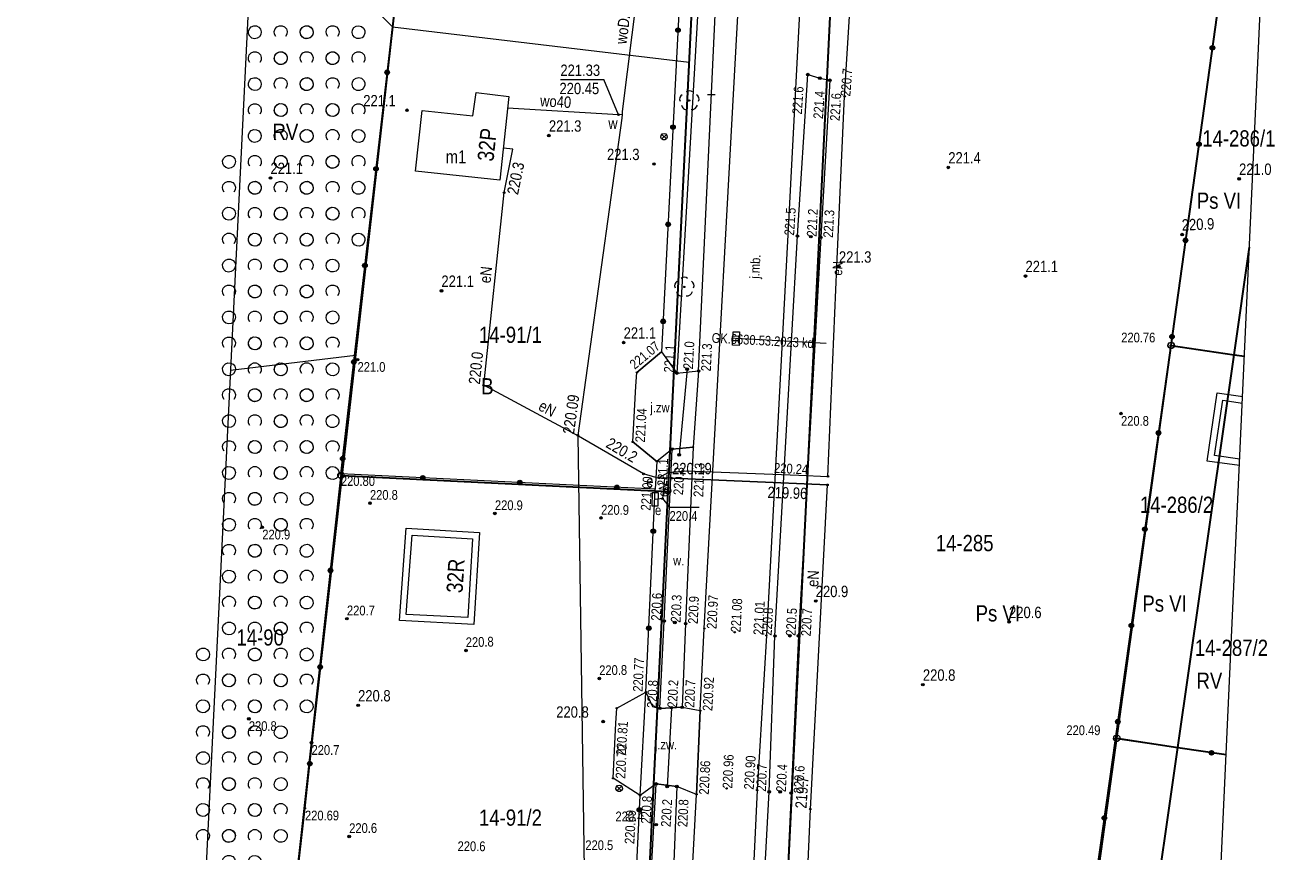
# Model space of a CAD drawing. Header units: metres. Extents: x 0 to 6601798, y -2700 to 5691112.
# Tile 58 of 60: x 6600193 to 6600290, y 5690777 to 5690841. Entities that reach past the tile are written whole.
import ezdxf
from ezdxf.enums import TextEntityAlignment as Align

# ---------------------------------------------------------------- set-up
doc = ezdxf.new("R2010")
doc.units = ezdxf.units.M
doc.header["$MEASUREMENT"] = 0
for name, color, linetype, lineweight in [('AS__Nowe_granice', 150, 'Continuous', 30), ('AS_podzial', 150, 'Continuous', 30), ('Dzialki', 150, 'Continuous', 30), ('EAPADR_T_0', 7, 'Continuous', 5), ('EDZPP_T_0', 7, 'Continuous', 5), ('EGBB_E_T_0', 7, 'Continuous', 5), ('EGBB_L_0', 7, 'Continuous', 5), ('Kontury', 7, 'Continuous', 5), ('Numery_dzialek', 150, 'Continuous', 5), ('Numery_konturow', 7, 'Continuous', 5), ('Numery_uzytkow', 7, 'Continuous', 5), ('OTBB_L_1', 7, 'Continuous', 5), ('OTK_E_T_0', 7, 'Continuous', 5), ('OTK_E_T_4', 7, 'Continuous', 5), ('OTK_L_0', 7, 'Continuous', 5), ('OTK_L_5', 7, 'Continuous', 5), ('OTK_L_8', 7, 'Continuous', 5), ('OTO_L_0', 7, 'Continuous', 5), ('OTO_L_1', 7, 'Continuous', 5), ('OTO_L_2', 7, 'Continuous', 5), ('OTR_T_0', 7, 'Continuous', 5), ('OTR_T_1', 7, 'Continuous', 5), ('OTZ_L_1', 7, 'Continuous', 5), ('OTZ_T_0', 7, 'Continuous', 5), ('P_SUK_T_1', 7, 'Continuous', 5), ('P_SUKP_E_T_0', 7, 'Continuous', 5), ('P_SUKP_L_0', 7, 'Continuous', 5), ('podzial_uzytki', 7, 'Continuous', 5), ('Punkty', 7, 'Continuous', 5), ('SUE_E_T_1', 7, 'Continuous', 5), ('SUE_T_4', 7, 'Continuous', 5), ('SUEP_E_T_0', 7, 'Continuous', 5), ('SUEP_L_0', 7, 'Continuous', 5), ('SUER_T_0', 7, 'Continuous', 5), ('SUL_L_1', 7, 'Continuous', 5), ('UEEOA_T_3', 7, 'Continuous', 5), ('UEEOA_T_9', 7, 'Continuous', 5), ('UEEOC_T_0', 7, 'Continuous', 5), ('UEEOO_T_0', 7, 'Continuous', 5), ('UEEPB_L_0', 7, 'Continuous', 5), ('UEEPON_L_0', 7, 'Continuous', 5), ('UWWOA_T_2', 7, 'Continuous', 5), ('UWWOA_T_7', 7, 'Continuous', 5), ('UWWOC_T_0', 7, 'Continuous', 5), ('UWWOC_T_2', 7, 'Continuous', 5), ('UWWOO_T_0', 7, 'Continuous', 5), ('UWWPM_L_0', 7, 'Continuous', 5), ('UWWPM_L_1', 7, 'Continuous', 5), ('Uzytki', 7, 'Continuous', 5), ('WUKPS_L_2', 7, 'Continuous', 5), ('WWRPP_T_0', 7, 'Continuous', 5)]:
    doc.layers.add(name, color=color, linetype=linetype, lineweight=lineweight)
doc.styles.add('STYL_ARIAL', font='ARIALN.TTF')

# ---------------------------------------------------------------- blocks, each defined once
blk = doc.blocks.new('GRO')
at = {"color": 7, "flags": 128}
blk.add_lwpolyline([(0, 0.45), (0.318, 0.318), (0.45, 0), (0.318, -0.318), (0, -0.45), (-0.318, -0.318), (-0.45, 0), (-0.318, 0.318), (0, 0.45)], dxfattribs=at)
blk = doc.blocks.new('GRT')
at = {"color": 7, "flags": 128}
blk.add_lwpolyline([(0, 2.5), (1.352, 2.103), (2.274, 1.039), (2.475, -0.356), (1.889, -1.637), (0.704, -2.399), (-0.704, -2.399), (-1.889, -1.637), (-2.475, -0.356), (-2.274, 1.039), (-1.352, 2.103), (0, 2.5)], dxfattribs=at)
blk = doc.blocks.new('1_PADR')
at = {"color": 7, "flags": 128}
for points in [[(0, 2.5), (1.352, 2.103), (2.274, 1.039), (2.475, -0.356), (1.889, -1.637), (0.704, -2.399), (-0.704, -2.399), (-1.889, -1.637), (-2.475, -0.356), (-2.274, 1.039), (-1.352, 2.103), (0, 2.5)], [(1.767, -1.767), (-1.767, 1.767)], [(-1.767, -1.767), (1.767, 1.767)]]:
    blk.add_lwpolyline(points, dxfattribs=at)
blk = doc.blocks.new('801')
at = {"color": 0}
for radius in [1, 0.9, 0.8, 0.7, 0.6, 0.5, 0.4, 0.3, 0.2, 0.1]:
    blk.add_circle((0, 0), radius, dxfattribs=at)
blk = doc.blocks.new('403')
at = {"color": 0}
blk.add_circle((0, 0), 0.5, dxfattribs=at)
blk = doc.blocks.new('922')
at = {"color": 0}
blk.add_circle((0, 0), 0.5, dxfattribs=at)
for centre, radius, start, end in [((-3.5, 1), 4, 119.84816, 203.51949), ((0, 3.5), 4, 50.114, 129.886), ((3.5, 1), 4, 336.88451, 60.15184), ((-2, -3), 4, 187.477, 278.47884), ((2, -2.75), 4.25, 262.64593, 349.62892)]:
    blk.add_arc(centre, radius, start, end, dxfattribs=at)
blk = doc.blocks.new('509')
at = {"color": 0}
for p, q in [((-5, -2.5), (-5, 2.5)), ((-5, 2.5), (5.5, 2.5)), ((-1.5, 2.5), (-1.5, -2.5)), ((2, 2.5), (2, -2.5)), ((5.5, 2.5), (5.5, -2.5)), ((5.5, -2.5), (-5, -2.5))]:
    blk.add_line(p, q, dxfattribs=at)
blk = doc.blocks.new('4_SUES')
at = {"color": 7, "flags": 128}
for points in [[(-5, 2.5), (-5, -2.5)], [(5, 2.5), (-5, 2.5)], [(5, -2.5), (5, 2.5)], [(-5, -2.5), (5, -2.5)]]:
    blk.add_lwpolyline(points, dxfattribs=at)
blk = doc.blocks.new('4_SUPS')
at = {"color": 7, "flags": 128}
blk.add_lwpolyline([(0, 0.625), (0.442, 0.442), (0.625, 0), (0.442, -0.442), (0, -0.625), (-0.442, -0.442), (-0.625, 0), (-0.442, 0.442), (0, 0.625)], dxfattribs=at)
blk = doc.blocks.new('625')
at = {"color": 0}
blk.add_circle((0, 0), 0.5, dxfattribs=at)
blk = doc.blocks.new('UGE')
at = {"color": 7, "flags": 128}
blk.add_lwpolyline([(0, 0.625), (0.442, 0.442), (0.625, 0), (0.442, -0.442), (0, -0.625), (-0.442, -0.442), (-0.625, 0), (-0.442, 0.442), (0, 0.625)], dxfattribs=at)
blk = doc.blocks.new('621')
at = {"color": 0}
blk.add_circle((0, 0), 0.5, dxfattribs=at)
blk = doc.blocks.new('UGW')
at = {"color": 7, "flags": 128}
blk.add_lwpolyline([(0, 0.625), (0.442, 0.442), (0.625, 0), (0.442, -0.442), (0, -0.625), (-0.442, -0.442), (-0.625, 0), (-0.442, 0.442), (0, 0.625)], dxfattribs=at)
blk = doc.blocks.new('2_OTZK')
at = {"color": 7, "flags": 128}
for points in [[(-6.464, 6.464), (-8.208, 5.332), (-10.262, 5.007), (-12.27, 5.545), (-13.886, 6.853), (-14.83, 8.706), (-14.938, 10.782), (-14.193, 12.723), (-12.723, 14.193), (-10.782, 14.938), (-8.706, 14.83), (-6.853, 13.886), (-5.545, 12.27), (-5.007, 10.262), (-5.332, 8.208), (-6.464, 6.464)], [(6.25, 6.693), (5.232, 8.495), (5.031, 10.555), (5.682, 12.52), (7.072, 14.054), (8.965, 14.892), (11.035, 14.892), (12.928, 14.054), (14.318, 12.52), (14.969, 10.555), (14.768, 8.495), (13.75, 6.693)], [(-13.756, -13.3), (-14.771, -11.497), (-14.968, -9.439), (-14.316, -7.476), (-12.925, -5.945), (-11.034, -5.108), (-8.966, -5.108), (-7.075, -5.945), (-5.684, -7.476), (-5.032, -9.439), (-5.229, -11.497), (-6.244, -13.3)], [(6.464, -6.464), (8.208, -5.332), (10.262, -5.007), (12.27, -5.545), (13.886, -6.853), (14.83, -8.706), (14.938, -10.782), (14.193, -12.723), (12.723, -14.193), (10.782, -14.938), (8.706, -14.83), (6.853, -13.886), (5.545, -12.27), (5.007, -10.262), (5.332, -8.208), (6.464, -6.464)]]:
    blk.add_lwpolyline(points, dxfattribs=at)

msp = doc.modelspace()

# ---------------------------------------------------------------- linework, layer by layer
at = {"color": 7, "linetype": 'Continuous', "lineweight": 0, "flags": 128}
msp.add_lwpolyline([(6600268.02, 5690461.06), (6600281.59, 5690699.83), (6600288.64, 5690853.61), (6600288.02, 5690861.85), (6600285.45, 5690869.69), (6600281.07, 5690876.69), (6600275.14, 5690882.43), (6600268.01, 5690886.59), (6600254.33, 5690890.37), (6600247.4, 5690891.71), (6600239.16, 5690891.29), (6600231.25, 5690888.91), (6600224.15, 5690884.7), (6600218.26, 5690878.91), (6600213.93, 5690871.89), (6600211.41, 5690864.02), (6600210.84, 5690859.27), (6600203.54, 5690710.59), (6600202.93, 5690706.54), (6600192.79, 5690495.33)], dxfattribs=at)
at = {"layer": 'AS__Nowe_granice', "linetype": 'Continuous', "flags": 128}
for points in [[(6600223.63, 5690862.76), (6600217.22, 5690806.04)], [(6600242.41, 5690804.81), (6600245, 5690857.59)], [(6600255.54, 5690855.03), (6600247.99, 5690701.28)], [(6600281.23, 5690816.08), (6600285.61, 5690847.68)], [(6600277.02, 5690785.77), (6600281.23, 5690816.08)], [(6600217.22, 5690806.04), (6600211.48, 5690755.26)], [(6600217.22, 5690806.04), (6600242.41, 5690804.81)], [(6600239.9, 5690753.87), (6600242.41, 5690804.81)], [(6600272.78, 5690755.19), (6600277.02, 5690785.77)]]:
    msp.add_lwpolyline(points, dxfattribs=at)
at = {"layer": 'AS_podzial', "linetype": 'Continuous', "flags": 128}
for points in [[(6600281.23, 5690816.08), (6600286.08, 5690815.36)], [(6600277.02, 5690785.77), (6600281.73, 5690785.07)]]:
    msp.add_lwpolyline(points, dxfattribs=at)
at = {"layer": 'Dzialki', "linetype": 'Continuous', "flags": 128}
for points in [[(6600286.08, 5690815.36), (6600287.267, 5690823.657)], [(6600281.73, 5690785.07), (6600286.08, 5690815.36)], [(6600286.08, 5690815.36), (6600286.881, 5690815.241)], [(6600277.36, 5690754.51), (6600281.73, 5690785.07)], [(6600281.73, 5690785.07), (6600285.472, 5690784.513)]]:
    msp.add_lwpolyline(points, dxfattribs=at)
at = {"layer": 'EGBB_L_0', "color": 7, "linetype": 'Continuous', "flags": 128}
for points in [[(6600227.33, 5690833.79), (6600227.58, 5690835.6)], [(6600227.58, 5690835.6), (6600230.11, 5690835.29)], [(6600230.11, 5690835.29), (6600229.42, 5690828.83)], [(6600222.9, 5690829.52), (6600223.43, 5690834.2)], [(6600223.43, 5690834.2), (6600227.33, 5690833.79)], [(6600229.42, 5690828.83), (6600222.9, 5690829.52)]]:
    msp.add_lwpolyline(points, dxfattribs=at)
at = {"layer": 'Kontury', "color": 3, "linetype": 'Continuous', "flags": 128}
for points in [[(6600244.03, 5690837.92), (6600245, 5690857.59)], [(6600255.54, 5690855.03), (6600247.99, 5690701.28)], [(6600221.13, 5690840.65), (6600210.46, 5690851.525)], [(6600218.27, 5690815.32), (6600221.13, 5690840.65)], [(6600221.13, 5690840.65), (6600244.03, 5690837.92)], [(6600279.5, 5690769.5), (6600287.27, 5690823.718)], [(6600208.625, 5690814.164), (6600218.27, 5690815.32)], [(6600217.22, 5690806.04), (6600218.27, 5690815.32)], [(6600242.41, 5690804.81), (6600217.22, 5690806.04)], [(6600240.71, 5690770.19), (6600242.41, 5690804.81)]]:
    msp.add_lwpolyline(points, dxfattribs=at)
at = {"layer": 'OTBB_L_1', "color": 7, "linetype": 'Continuous', "flags": 128}
for points in [[(6600283.99, 5690807.16), (6600284.78, 5690812.43)], [(6600284.78, 5690812.43), (6600286.739, 5690812.138)], [(6600284.559, 5690807.584), (6600285.2, 5690811.862)], [(6600285.2, 5690811.862), (6600286.716, 5690811.636)], [(6600286.517, 5690807.306), (6600284.559, 5690807.584)], [(6600286.494, 5690806.805), (6600283.99, 5690807.16)], [(6600221.66, 5690794.86), (6600222.17, 5690801.97)], [(6600222.17, 5690801.97), (6600227.84, 5690801.64)], [(6600227.84, 5690801.64), (6600227.4, 5690794.56)], [(6600222.195, 5690795.333), (6600222.633, 5690801.442)], [(6600222.633, 5690801.442), (6600227.31, 5690801.17)], [(6600227.31, 5690801.17), (6600226.932, 5690795.085)], [(6600227.4, 5690794.56), (6600221.66, 5690794.86)], [(6600226.932, 5690795.085), (6600222.195, 5690795.333)]]:
    msp.add_lwpolyline(points, dxfattribs=at)
at = {"layer": 'OTK_L_0', "color": 7, "linetype": 'Continuous', "flags": 128}
for points in [[(6600245.191, 5690794.238), (6600248.126, 5690848.11)], [(6600252.838, 5690847.686), (6600251.626, 5690824.622)], [(6600251.626, 5690824.622), (6600249.984, 5690793.704)], [(6600239.994, 5690813.996), (6600241.897, 5690815.582)], [(6600241.897, 5690815.582), (6600243.076, 5690813.947)], [(6600239.896, 5690812.928), (6600239.994, 5690813.996)], [(6600243.076, 5690813.947), (6600244.753, 5690814.108)], [(6600244.753, 5690814.108), (6600244.325, 5690808.23)], [(6600239.667, 5690808.631), (6600239.896, 5690812.928)], [(6600241.533, 5690807.119), (6600239.667, 5690808.631)], [(6600242.702, 5690808.082), (6600241.533, 5690807.119)], [(6600244.325, 5690808.23), (6600242.702, 5690808.082)], [(6600244.876, 5690787.903), (6600245.191, 5690794.238)], [(6600249.984, 5690793.704), (6600249.26, 5690781.775)], [(6600240.234, 5690781.365), (6600240.685, 5690789.334)], [(6600240.685, 5690789.334), (6600241.192, 5690788.215)], [(6600241.192, 5690788.215), (6600241.77, 5690788.081)], [(6600241.77, 5690788.081), (6600243.477, 5690788.162)], [(6600243.477, 5690788.162), (6600244.876, 5690787.903)], [(6600244.598, 5690781.447), (6600244.876, 5690787.903)], [(6600244.876, 5690787.903), (6600244.598, 5690781.447)], [(6600241.471, 5690782.248), (6600240.234, 5690781.365)], [(6600243.073, 5690782.047), (6600241.471, 5690782.248)], [(6600244.598, 5690781.447), (6600243.073, 5690782.047)], [(6600243.101, 5690753.757), (6600244.598, 5690781.447)], [(6600249.26, 5690781.775), (6600247.929, 5690753.533)]]:
    msp.add_lwpolyline(points, dxfattribs=at)
at = {"layer": 'OTK_L_5', "color": 7, "linetype": 'Continuous', "flags": 128}
for points in [[(6600245.32, 5690852.606), (6600243.076, 5690813.947)], [(6600244.753, 5690814.108), (6600246.554, 5690852.585)], [(6600252.375, 5690824.522), (6600253.178, 5690836.971)], [(6600253.178, 5690836.971), (6600254.114, 5690836.699)], [(6600254.114, 5690836.699), (6600254.879, 5690836.533)], [(6600254.879, 5690836.533), (6600254.175, 5690824.423)], [(6600250.646, 5690793.665), (6600252.375, 5690824.522)], [(6600254.175, 5690824.423), (6600252.464, 5690793.677)], [(6600243.076, 5690813.947), (6600244.753, 5690814.108)], [(6600242.091, 5690794.813), (6600242.702, 5690808.082)], [(6600242.702, 5690808.082), (6600244.325, 5690808.23)], [(6600244.325, 5690808.23), (6600243.75, 5690794.617)], [(6600241.77, 5690788.081), (6600242.091, 5690794.813)], [(6600243.75, 5690794.617), (6600243.477, 5690788.162)], [(6600250.206, 5690781.636), (6600250.646, 5690793.665)], [(6600252.464, 5690793.677), (6600251.898, 5690781.546)], [(6600243.477, 5690788.162), (6600241.77, 5690788.081)], [(6600239.917, 5690753.864), (6600241.471, 5690782.248)], [(6600241.471, 5690782.248), (6600243.073, 5690782.047)], [(6600243.073, 5690782.047), (6600241.937, 5690753.665)], [(6600248.691, 5690753.657), (6600250.206, 5690781.636)], [(6600251.898, 5690781.546), (6600250.576, 5690753.557)]]:
    msp.add_lwpolyline(points, dxfattribs=at)
at = {"layer": 'OTK_L_8', "color": 7, "linetype": 'Continuous', "flags": 128}
for points in [[(6600243.869, 5690814.251), (6600243.252, 5690807.644)], [(6600242.65, 5690788.131), (6600242.323, 5690782.038)]]:
    msp.add_lwpolyline(points, dxfattribs=at)
at = {"layer": 'OTO_L_0', "color": 7, "linetype": 'Continuous', "flags": 128}
for points in [[(6600217.146, 5690806.18), (6600223.564, 5690861.83)], [(6600243.994, 5690856.854), (6600241.897, 5690815.582)], [(6600281.188, 5690816.054), (6600285.104, 5690844.039)], [(6600241.897, 5690815.582), (6600239.994, 5690813.996)], [(6600276.919, 5690785.758), (6600281.188, 5690816.054)], [(6600281.188, 5690816.054), (6600286.881, 5690815.239)], [(6600239.667, 5690808.631), (6600241.533, 5690807.119)], [(6600241.533, 5690807.119), (6600241.398, 5690804.981)], [(6600217.146, 5690806.18), (6600214.374, 5690780.376)], [(6600241.398, 5690804.981), (6600217.146, 5690806.18)], [(6600240.685, 5690789.334), (6600241.398, 5690804.981)], [(6600238.435, 5690788.097), (6600240.685, 5690789.334)], [(6600272.64, 5690755.223), (6600276.919, 5690785.758)], [(6600276.919, 5690785.758), (6600285.471, 5690784.484)], [(6600240.234, 5690781.365), (6600238.15, 5690782.683)], [(6600238.894, 5690753.957), (6600240.234, 5690781.365)], [(6600214.374, 5690780.376), (6600211.504, 5690755.239)]]:
    msp.add_lwpolyline(points, dxfattribs=at)
at = {"layer": 'OTO_L_0', "color": 7, "linetype": 'Continuous'}
for centre, radius in [((6600243.158, 5690840.402), 0.175), ((6600243.158, 5690840.402), 0.158), ((6600243.158, 5690840.402), 0.14), ((6600243.158, 5690840.402), 0.122), ((6600243.158, 5690840.402), 0.105), ((6600243.158, 5690840.402), 0.0875), ((6600243.158, 5690840.402), 0.07), ((6600243.158, 5690840.402), 0.0525), ((6600243.158, 5690840.402), 0.035), ((6600284.404, 5690839.037), 0.175), ((6600284.404, 5690839.037), 0.158), ((6600284.404, 5690839.037), 0.14), ((6600284.404, 5690839.037), 0.122), ((6600284.404, 5690839.037), 0.105), ((6600284.404, 5690839.037), 0.0875), ((6600284.404, 5690839.037), 0.07), ((6600284.404, 5690839.037), 0.0525), ((6600284.404, 5690839.037), 0.035), ((6600220.718, 5690837.149), 0.175), ((6600220.718, 5690837.149), 0.158), ((6600220.718, 5690837.149), 0.14), ((6600220.718, 5690837.149), 0.122), ((6600220.718, 5690837.149), 0.105), ((6600220.718, 5690837.149), 0.0875), ((6600220.718, 5690837.149), 0.07), ((6600220.718, 5690837.149), 0.0525), ((6600220.718, 5690837.149), 0.035), ((6600242.777, 5690832.912), 0.175), ((6600242.777, 5690832.912), 0.158), ((6600242.777, 5690832.912), 0.14), ((6600242.777, 5690832.912), 0.122), ((6600242.777, 5690832.912), 0.105), ((6600242.777, 5690832.912), 0.0875), ((6600242.777, 5690832.912), 0.07), ((6600242.777, 5690832.912), 0.0525), ((6600242.777, 5690832.912), 0.035), ((6600283.365, 5690831.61), 0.175), ((6600283.365, 5690831.61), 0.158), ((6600283.365, 5690831.61), 0.14), ((6600283.365, 5690831.61), 0.122), ((6600283.365, 5690831.61), 0.105), ((6600283.365, 5690831.61), 0.0875), ((6600283.365, 5690831.61), 0.07), ((6600283.365, 5690831.61), 0.0525), ((6600283.365, 5690831.61), 0.035), ((6600219.858, 5690829.698), 0.175), ((6600219.858, 5690829.698), 0.158), ((6600219.858, 5690829.698), 0.14), ((6600219.858, 5690829.698), 0.122), ((6600219.858, 5690829.698), 0.105), ((6600219.858, 5690829.698), 0.0875), ((6600219.858, 5690829.698), 0.07), ((6600219.858, 5690829.698), 0.0525), ((6600219.858, 5690829.698), 0.035), ((6600242.397, 5690825.422), 0.175), ((6600242.397, 5690825.422), 0.158), ((6600242.397, 5690825.422), 0.14), ((6600242.397, 5690825.422), 0.122), ((6600242.397, 5690825.422), 0.105), ((6600242.397, 5690825.422), 0.0875), ((6600242.397, 5690825.422), 0.07), ((6600242.397, 5690825.422), 0.0525), ((6600242.397, 5690825.422), 0.035), ((6600282.325, 5690824.182), 0.175), ((6600282.325, 5690824.182), 0.158), ((6600282.325, 5690824.182), 0.14), ((6600282.325, 5690824.182), 0.122), ((6600282.325, 5690824.182), 0.105), ((6600282.325, 5690824.182), 0.0875), ((6600282.325, 5690824.182), 0.07), ((6600282.325, 5690824.182), 0.0525), ((6600282.325, 5690824.182), 0.035), ((6600218.999, 5690822.248), 0.175), ((6600218.999, 5690822.248), 0.158), ((6600218.999, 5690822.248), 0.14), ((6600218.999, 5690822.248), 0.122), ((6600218.999, 5690822.248), 0.105), ((6600218.999, 5690822.248), 0.0875), ((6600218.999, 5690822.248), 0.07), ((6600218.999, 5690822.248), 0.0525), ((6600218.999, 5690822.248), 0.035), ((6600242.016, 5690817.931), 0.175), ((6600242.016, 5690817.931), 0.158), ((6600242.016, 5690817.931), 0.14), ((6600242.016, 5690817.931), 0.122), ((6600242.016, 5690817.931), 0.105), ((6600242.016, 5690817.931), 0.0875), ((6600242.016, 5690817.931), 0.07), ((6600242.016, 5690817.931), 0.0525), ((6600242.016, 5690817.931), 0.035), ((6600281.286, 5690816.754), 0.175), ((6600281.286, 5690816.754), 0.158), ((6600281.286, 5690816.754), 0.14), ((6600281.286, 5690816.754), 0.122), ((6600281.286, 5690816.754), 0.105), ((6600281.286, 5690816.754), 0.0875), ((6600281.286, 5690816.754), 0.07), ((6600281.286, 5690816.754), 0.0525), ((6600281.286, 5690816.754), 0.035), ((6600218.14, 5690814.797), 0.175), ((6600218.14, 5690814.797), 0.158), ((6600218.14, 5690814.797), 0.14), ((6600218.14, 5690814.797), 0.122), ((6600218.14, 5690814.797), 0.105), ((6600218.14, 5690814.797), 0.0875), ((6600218.14, 5690814.797), 0.07), ((6600218.14, 5690814.797), 0.0525), ((6600218.14, 5690814.797), 0.035), ((6600280.24, 5690809.328), 0.175), ((6600280.24, 5690809.328), 0.158), ((6600280.24, 5690809.328), 0.14), ((6600280.24, 5690809.328), 0.122), ((6600280.24, 5690809.328), 0.105), ((6600280.24, 5690809.328), 0.0875), ((6600280.24, 5690809.328), 0.07), ((6600280.24, 5690809.328), 0.0525), ((6600280.24, 5690809.328), 0.035), ((6600217.281, 5690807.347), 0.175), ((6600217.281, 5690807.347), 0.158), ((6600217.281, 5690807.347), 0.14), ((6600217.281, 5690807.347), 0.122), ((6600217.281, 5690807.347), 0.105), ((6600217.281, 5690807.347), 0.0875), ((6600217.281, 5690807.347), 0.07), ((6600217.281, 5690807.347), 0.0525), ((6600217.281, 5690807.347), 0.035), ((6600223.464, 5690805.868), 0.175), ((6600223.464, 5690805.868), 0.158), ((6600223.464, 5690805.868), 0.14), ((6600223.464, 5690805.868), 0.122), ((6600223.464, 5690805.868), 0.105), ((6600223.464, 5690805.868), 0.0875), ((6600223.464, 5690805.868), 0.07), ((6600223.464, 5690805.868), 0.0525), ((6600223.464, 5690805.868), 0.035), ((6600230.955, 5690805.497), 0.175), ((6600230.955, 5690805.497), 0.158), ((6600230.955, 5690805.497), 0.14), ((6600230.955, 5690805.497), 0.122), ((6600230.955, 5690805.497), 0.105), ((6600230.955, 5690805.497), 0.0875), ((6600230.955, 5690805.497), 0.07), ((6600230.955, 5690805.497), 0.0525), ((6600230.955, 5690805.497), 0.035), ((6600238.446, 5690805.127), 0.175), ((6600238.446, 5690805.127), 0.158), ((6600238.446, 5690805.127), 0.14), ((6600238.446, 5690805.127), 0.122), ((6600238.446, 5690805.127), 0.105), ((6600238.446, 5690805.127), 0.0875), ((6600238.446, 5690805.127), 0.07), ((6600238.446, 5690805.127), 0.0525), ((6600238.446, 5690805.127), 0.035), ((6600241.251, 5690801.754), 0.175), ((6600241.251, 5690801.754), 0.158), ((6600241.251, 5690801.754), 0.14), ((6600241.251, 5690801.754), 0.122), ((6600241.251, 5690801.754), 0.105), ((6600241.251, 5690801.754), 0.0875), ((6600241.251, 5690801.754), 0.07), ((6600241.251, 5690801.754), 0.0525), ((6600241.251, 5690801.754), 0.035), ((6600279.194, 5690801.901), 0.175), ((6600279.194, 5690801.901), 0.158), ((6600279.194, 5690801.901), 0.14), ((6600279.194, 5690801.901), 0.122), ((6600279.194, 5690801.901), 0.105), ((6600279.194, 5690801.901), 0.0875), ((6600279.194, 5690801.901), 0.07), ((6600279.194, 5690801.901), 0.0525), ((6600279.194, 5690801.901), 0.035), ((6600216.345, 5690798.723), 0.175), ((6600216.345, 5690798.723), 0.158), ((6600216.345, 5690798.723), 0.14), ((6600216.345, 5690798.723), 0.122), ((6600216.345, 5690798.723), 0.105), ((6600216.345, 5690798.723), 0.0875), ((6600216.345, 5690798.723), 0.07), ((6600216.345, 5690798.723), 0.0525), ((6600216.345, 5690798.723), 0.035), ((6600278.147, 5690794.474), 0.175), ((6600278.147, 5690794.474), 0.158), ((6600240.91, 5690794.261), 0.175), ((6600240.91, 5690794.261), 0.158), ((6600240.91, 5690794.261), 0.14), ((6600240.91, 5690794.261), 0.122), ((6600240.91, 5690794.261), 0.105), ((6600240.91, 5690794.261), 0.0875), ((6600240.91, 5690794.261), 0.07), ((6600240.91, 5690794.261), 0.0525), ((6600240.91, 5690794.261), 0.035), ((6600278.147, 5690794.474), 0.14), ((6600278.147, 5690794.474), 0.122), ((6600278.147, 5690794.474), 0.105), ((6600278.147, 5690794.474), 0.0875), ((6600278.147, 5690794.474), 0.07), ((6600278.147, 5690794.474), 0.0525), ((6600278.147, 5690794.474), 0.035), ((6600215.544, 5690791.266), 0.175), ((6600215.544, 5690791.266), 0.158), ((6600215.544, 5690791.266), 0.14), ((6600215.544, 5690791.266), 0.122), ((6600215.544, 5690791.266), 0.105), ((6600215.544, 5690791.266), 0.0875), ((6600215.544, 5690791.266), 0.07), ((6600215.544, 5690791.266), 0.0525), ((6600215.544, 5690791.266), 0.035), ((6600277.101, 5690787.048), 0.175), ((6600277.101, 5690787.048), 0.158), ((6600277.101, 5690787.048), 0.14), ((6600277.101, 5690787.048), 0.122), ((6600277.101, 5690787.048), 0.105), ((6600277.101, 5690787.048), 0.0875), ((6600277.101, 5690787.048), 0.07), ((6600277.101, 5690787.048), 0.0525), ((6600277.101, 5690787.048), 0.035), ((6600214.743, 5690783.809), 0.175), ((6600214.743, 5690783.809), 0.158), ((6600214.743, 5690783.809), 0.14), ((6600214.743, 5690783.809), 0.122), ((6600214.743, 5690783.809), 0.105), ((6600214.743, 5690783.809), 0.0875), ((6600284.337, 5690784.653), 0.175), ((6600284.337, 5690784.653), 0.158), ((6600284.337, 5690784.653), 0.14), ((6600284.337, 5690784.653), 0.122), ((6600284.337, 5690784.653), 0.105), ((6600284.337, 5690784.653), 0.0875), ((6600284.337, 5690784.653), 0.07), ((6600284.337, 5690784.653), 0.0525), ((6600284.337, 5690784.653), 0.035), ((6600214.743, 5690783.809), 0.07), ((6600214.743, 5690783.809), 0.0525), ((6600214.743, 5690783.809), 0.035), ((6600240.18, 5690780.253), 0.175), ((6600240.18, 5690780.253), 0.158), ((6600240.18, 5690780.253), 0.14), ((6600240.18, 5690780.253), 0.122), ((6600240.18, 5690780.253), 0.105), ((6600240.18, 5690780.253), 0.0875), ((6600240.18, 5690780.253), 0.07), ((6600240.18, 5690780.253), 0.0525), ((6600240.18, 5690780.253), 0.035), ((6600276.059, 5690779.62), 0.175), ((6600276.059, 5690779.62), 0.158), ((6600276.059, 5690779.62), 0.14), ((6600276.059, 5690779.62), 0.122), ((6600276.059, 5690779.62), 0.105), ((6600276.059, 5690779.62), 0.0875), ((6600276.059, 5690779.62), 0.07), ((6600276.059, 5690779.62), 0.0525), ((6600276.059, 5690779.62), 0.035)]:
    msp.add_circle(centre, radius, dxfattribs=at)
at = {"layer": 'OTO_L_1', "color": 7, "linetype": 'Continuous', "flags": 128}
for points in [[(6600239.667, 5690808.631), (6600239.896, 5690812.928)], [(6600238.15, 5690782.683), (6600238.355, 5690786.931)]]:
    msp.add_lwpolyline(points, dxfattribs=at)
at = {"layer": 'OTO_L_2', "color": 7, "linetype": 'Continuous', "flags": 128}
for points in [[(6600239.896, 5690812.928), (6600239.994, 5690813.996)], [(6600238.355, 5690786.931), (6600238.435, 5690788.097)]]:
    msp.add_lwpolyline(points, dxfattribs=at)
at = {"layer": 'OTZ_L_1', "color": 7, "linetype": 'Continuous', "flags": 128}
for points in [[(6600223.564, 5690861.83), (6600217.146, 5690806.18)], [(6600217.146, 5690806.18), (6600211.504, 5690755.239)]]:
    msp.add_lwpolyline(points, dxfattribs=at)
at = {"layer": 'P_SUKP_L_0', "color": 30, "linetype": 'Continuous', "flags": 128}
msp.add_lwpolyline([(6600247.65, 5690816.63), (6600254.59, 5690816.26)], dxfattribs=at)
at = {"layer": 'SUEP_L_0', "color": 1, "linetype": 'Continuous', "flags": 128}
for points in [[(6600256.02, 5690835.3), (6600256.59, 5690844.76)], [(6600255.42, 5690822.17), (6600256.02, 5690835.3)], [(6600254.73, 5690805.97), (6600255.42, 5690822.17)], [(6600242.44, 5690806.28), (6600243.81, 5690806.41)], [(6600243.81, 5690806.41), (6600252.48, 5690806.08)], [(6600241.66, 5690805.87), (6600241.69, 5690805.88)], [(6600241.66, 5690805.87), (6600242.12, 5690805.82)], [(6600241.69, 5690805.88), (6600242.44, 5690806.28)], [(6600242.12, 5690805.82), (6600241.96, 5690804.26)], [(6600252.48, 5690806.08), (6600254.73, 5690805.97)], [(6600241.96, 5690804.26), (6600241.4, 5690804.2)]]:
    msp.add_lwpolyline(points, dxfattribs=at)
at = {"layer": 'SUER_T_0', "color": 1, "linetype": 'Continuous', "flags": 128}
for points in [[(6600241.96, 5690804.26), (6600242.507, 5690803.606)], [(6600242.507, 5690803.606), (6600244.787, 5690803.606)]]:
    msp.add_lwpolyline(points, dxfattribs=at)
at = {"layer": 'SUL_L_1', "color": 7, "linetype": 'Continuous', "flags": 128}
for points in [[(6600242.44, 5690806.28), (6600243.81, 5690806.41)], [(6600243.81, 5690806.41), (6600252.48, 5690806.08)], [(6600252.48, 5690806.08), (6600254.73, 5690805.97)]]:
    msp.add_lwpolyline(points, dxfattribs=at)
at = {"layer": 'UEEPB_L_0', "color": 1, "linetype": 'Continuous', "flags": 128}
msp.add_lwpolyline([(6600242.7, 5690805.84), (6600254.7, 5690805.32)], dxfattribs=at)
at = {"layer": 'UEEPON_L_0', "color": 1, "linetype": 'Continuous', "flags": 128}
for points in [[(6600230.42, 5690831.21), (6600229.684, 5690831.303)], [(6600229.74, 5690827.87), (6600230.42, 5690831.21)], [(6600228.17, 5690813.01), (6600229.74, 5690827.87)], [(6600235.3, 5690809.19), (6600228.17, 5690813.01)], [(6600240.5, 5690806.17), (6600235.3, 5690809.19)], [(6600241.44, 5690805.88), (6600240.5, 5690806.17)], [(6600241.44, 5690805.88), (6600241.66, 5690805.87)], [(6600242.7, 5690805.84), (6600241.66, 5690805.87)], [(6600254.7, 5690805.32), (6600242.7, 5690805.84)], [(6600253.38, 5690780.31), (6600254.7, 5690805.32)], [(6600252.32, 5690756.6), (6600253.38, 5690780.31)]]:
    msp.add_lwpolyline(points, dxfattribs=at)
at = {"layer": 'UWWOC_T_2', "color": 161, "linetype": 'Continuous', "flags": 128}
for points in [[(6600234.093, 5690836.581), (6600237.448, 5690836.581)], [(6600238.572, 5690833.875), (6600237.448, 5690836.581)]]:
    msp.add_lwpolyline(points, dxfattribs=at)
at = {"layer": 'UWWPM_L_0', "color": 161, "linetype": 'Continuous', "flags": 128}
for points in [[(6600238.572, 5690833.875), (6600230.012, 5690834.369)], [(6600238.841, 5690833.894), (6600238.572, 5690833.875)], [(6600238.841, 5690833.894), (6600238.833, 5690833.604)], [(6600238.847, 5690834.124), (6600238.841, 5690833.894)]]:
    msp.add_lwpolyline(points, dxfattribs=at)
at = {"layer": 'UWWPM_L_1', "color": 161, "linetype": 'Continuous', "flags": 128}
for points in [[(6600241.103, 5690852.107), (6600238.847, 5690834.124)], [(6600238.833, 5690833.604), (6600235.43, 5690809.14)], [(6600235.43, 5690809.14), (6600236.651, 5690726.312)]]:
    msp.add_lwpolyline(points, dxfattribs=at)
at = {"layer": 'Uzytki', "color": 3, "linetype": 'Continuous', "flags": 128}
for points in [[(6600244.03, 5690837.92), (6600245, 5690857.59)], [(6600255.54, 5690855.03), (6600247.99, 5690701.28)], [(6600217.22, 5690806.04), (6600221.13, 5690840.65)], [(6600221.13, 5690840.65), (6600244.03, 5690837.92)], [(6600243.07, 5690818.29), (6600244.03, 5690837.92)], [(6600242.41, 5690804.81), (6600243.07, 5690818.29)], [(6600242.41, 5690804.81), (6600217.22, 5690806.04)], [(6600240.71, 5690770.19), (6600242.41, 5690804.81)]]:
    msp.add_lwpolyline(points, dxfattribs=at)
at = {"layer": 'WUKPS_L_2', "color": 7, "linetype": 'Continuous', "flags": 128}
msp.add_lwpolyline([(6600246.036, 5690835.399), (6600245.43, 5690835.42)], dxfattribs=at)

# ---------------------------------------------------------------- block references
at = {"layer": 'EAPADR_T_0', "color": 161, "linetype": 'Continuous', "xscale": 0.1, "yscale": 0.1, "zscale": 0.1}
for p in [(6600242.084, 5690832.18), (6600238.622, 5690781.907)]:
    msp.add_blockref('1_PADR', p, dxfattribs=at)
at = {"layer": 'EDZPP_T_0', "color": 4, "linetype": 'Continuous', "xscale": 0.1, "yscale": 0.1, "zscale": 0.1}
for p in [(6600281.21, 5690816.07), (6600217.148, 5690806.05), (6600242.363, 5690804.87)]:
    msp.add_blockref('GRT', p, dxfattribs=at)
at = {"layer": 'OTR_T_0', "color": 7, "linetype": 'Continuous', "xscale": 0.1, "yscale": 0.1, "zscale": 0.1, "rotation": 0.0008399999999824}
for p in [(6600281.188, 5690816.054), (6600239.994, 5690813.996), (6600239.667, 5690808.631), (6600244.325, 5690808.23), (6600241.533, 5690807.119), (6600217.146, 5690806.18), (6600245.191, 5690794.238), (6600247.542, 5690793.948), (6600249.984, 5690793.704), (6600240.685, 5690789.334), (6600238.435, 5690788.097), (6600244.876, 5690787.903), (6600276.919, 5690785.758), (6600238.15, 5690782.683), (6600246.909, 5690781.903), (6600240.234, 5690781.365), (6600244.598, 5690781.447), (6600249.26, 5690781.775), (6600214.374, 5690780.376)]:
    msp.add_blockref('403', p, dxfattribs=at)
at = {"layer": 'OTR_T_1', "color": 7, "linetype": 'Continuous', "xscale": 0.1, "yscale": 0.1, "zscale": 0.1, "rotation": 0.0008399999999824}
for p in [(6600253.178, 5690836.971), (6600254.114, 5690836.699), (6600254.879, 5690836.533), (6600252.375, 5690824.522), (6600253.411, 5690824.471), (6600254.175, 5690824.423), (6600243.869, 5690814.251), (6600244.753, 5690814.108), (6600243.076, 5690813.947), (6600242.702, 5690808.082), (6600243.252, 5690807.644), (6600211.08, 5690802.05), (6600242.091, 5690794.813), (6600242.914, 5690794.699), (6600243.75, 5690794.617), (6600250.646, 5690793.665), (6600251.787, 5690793.684), (6600252.464, 5690793.677), (6600241.77, 5690788.081), (6600242.65, 5690788.131), (6600243.477, 5690788.162), (6600210.04, 5690787.27), (6600241.471, 5690782.248), (6600242.323, 5690782.038), (6600243.073, 5690782.047), (6600250.206, 5690781.636), (6600251.041, 5690781.635), (6600251.898, 5690781.546)]:
    msp.add_blockref('801', p, dxfattribs=at)
at = {"layer": 'OTR_T_1', "color": 7, "linetype": 'Continuous', "xscale": 0.1, "yscale": 0.1, "zscale": 0.1}
for p in [(6600218.43, 5690814.98), (6600277.35, 5690810.82), (6600219.39, 5690803.91), (6600229.03, 5690803.12), (6600237.22, 5690802.77), (6600217.61, 5690795), (6600226.8, 5690792.54), (6600237.09, 5690790.38), (6600214.88, 5690785.43), (6600241.48, 5690779.11), (6600217.79, 5690778.2)]:
    msp.add_blockref('801', p, dxfattribs=at)
at = {"layer": 'OTZ_L_1', "color": 7, "linetype": 'Continuous', "xscale": 0.1, "yscale": 0.1, "zscale": 0.1}
for p in [(6600213.504, 5690841.239), (6600217.504, 5690841.239), (6600211.504, 5690839.239), (6600215.504, 5690839.239), (6600213.504, 5690837.239), (6600217.504, 5690837.239), (6600211.504, 5690835.239), (6600215.504, 5690835.239), (6600213.504, 5690833.239), (6600217.504, 5690833.239), (6600211.504, 5690831.239), (6600215.504, 5690831.239), (6600209.504, 5690829.239), (6600213.504, 5690829.239), (6600217.504, 5690829.239), (6600211.504, 5690827.239), (6600215.504, 5690827.239), (6600209.504, 5690825.239), (6600213.504, 5690825.239), (6600217.504, 5690825.239), (6600211.504, 5690823.239), (6600215.504, 5690823.239), (6600209.504, 5690821.239), (6600213.504, 5690821.239), (6600211.504, 5690819.239), (6600215.504, 5690819.239), (6600209.504, 5690817.239), (6600213.504, 5690817.239), (6600211.504, 5690815.239), (6600215.504, 5690815.239), (6600209.504, 5690813.239), (6600213.504, 5690813.239), (6600211.504, 5690811.239), (6600215.504, 5690811.239), (6600209.504, 5690809.239), (6600213.504, 5690809.239), (6600211.504, 5690807.239), (6600215.504, 5690807.239), (6600209.504, 5690805.239), (6600213.504, 5690805.239), (6600211.504, 5690803.239), (6600209.504, 5690801.239), (6600213.504, 5690801.239), (6600211.504, 5690799.239), (6600209.504, 5690797.239), (6600213.504, 5690797.239), (6600211.504, 5690795.239), (6600209.504, 5690793.239), (6600213.504, 5690793.239), (6600207.504, 5690791.239), (6600211.504, 5690791.239), (6600209.504, 5690789.239), (6600213.504, 5690789.239), (6600207.504, 5690787.239), (6600211.504, 5690787.239), (6600209.504, 5690785.239), (6600207.504, 5690783.239), (6600211.504, 5690783.239), (6600209.504, 5690781.239), (6600207.504, 5690779.239), (6600211.504, 5690779.239), (6600209.504, 5690777.239)]:
    msp.add_blockref('2_OTZK', p, dxfattribs=at)
at = {"layer": 'OTZ_T_0', "color": 7, "linetype": 'Continuous', "xscale": 0.1, "yscale": 0.1, "zscale": 0.1}
for p in [(6600244.035, 5690834.976), (6600243.649, 5690820.59)]:
    msp.add_blockref('922', p, dxfattribs=at)
at = {"layer": 'P_SUK_T_1', "color": 7, "linetype": 'Continuous', "xscale": 0.1, "yscale": 0.1, "zscale": 0.1, "rotation": 267.73172}
msp.add_blockref('509', (6600247.65, 5690816.63), dxfattribs=at)
at = {"layer": 'Punkty', "color": 7, "linetype": 'Continuous', "xscale": 0.1, "yscale": 0.1, "zscale": 0.1}
for name, p in [('GRT', (6600281.23, 5690816.08)), ('GRO', (6600286.08, 5690815.36)), ('GRO', (6600217.22, 5690806.04)), ('GRO', (6600242.41, 5690804.81)), ('GRT', (6600277.02, 5690785.77)), ('GRO', (6600281.73, 5690785.07))]:
    msp.add_blockref(name, p, dxfattribs=at)
at = {"layer": 'SUE_T_4', "color": 1, "linetype": 'Continuous', "xscale": 0.1, "yscale": 0.1, "zscale": 0.1, "rotation": 268.99796}
msp.add_blockref('4_SUES', (6600241.4, 5690804.2), dxfattribs=at)
at = {"layer": 'SUER_T_0', "color": 1, "linetype": 'Continuous', "xscale": 0.1, "yscale": 0.1, "zscale": 0.1, "rotation": 0.0008399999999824}
for p in [(6600256.02, 5690835.3), (6600254.73, 5690805.97), (6600241.96, 5690804.26)]:
    msp.add_blockref('4_SUPS', p, dxfattribs=at)
at = {"layer": 'UEEOA_T_9', "color": 7, "linetype": 'Continuous', "xscale": 0.1, "yscale": 0.1, "zscale": 0.1}
msp.add_blockref('625', (6600241.66, 5690805.87), dxfattribs=at)
at = {"layer": 'UEEOC_T_0', "color": 1, "linetype": 'Continuous', "xscale": 0.1, "yscale": 0.1, "zscale": 0.1}
for p in [(6600229.74, 5690827.87), (6600228.17, 5690813.01), (6600240.5, 5690806.17), (6600242.7, 5690805.84), (6600254.7, 5690805.32), (6600253.38, 5690780.31)]:
    msp.add_blockref('UGE', p, dxfattribs=at)
at = {"layer": 'UWWOA_T_7', "color": 7, "linetype": 'Continuous', "xscale": 0.1, "yscale": 0.1, "zscale": 0.1, "rotation": 358.5799099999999}
msp.add_blockref('621', (6600238.572, 5690833.875), dxfattribs=at)
at = {"layer": 'UWWOC_T_0', "color": 161, "linetype": 'Continuous', "xscale": 0.1, "yscale": 0.1, "zscale": 0.1}
msp.add_blockref('UGW', (6600235.43, 5690809.14), dxfattribs=at)
at = {"layer": 'UWWOC_T_2', "color": 161, "linetype": 'Continuous', "xscale": 0.1, "yscale": 0.1, "zscale": 0.1, "rotation": 270.00063}
msp.add_blockref('UGE', (6600238.572, 5690833.875), dxfattribs=at)
at = {"layer": 'WWRPP_T_0', "color": 7, "linetype": 'Continuous', "xscale": 0.1, "yscale": 0.1, "zscale": 0.1}
for p in [(6600222.247, 5690834.218), (6600233.198, 5690832.265), (6600241.308, 5690830.076), (6600264.021, 5690829.811), (6600211.709, 5690828.997), (6600286.46, 5690828.93), (6600255.58, 5690822.16), (6600269.98, 5690821.43), (6600224.903, 5690820.291), (6600238.965, 5690816.295), (6600253.79, 5690796.36), (6600268.71, 5690794.74), (6600262.061, 5690789.907), (6600218.473, 5690788.312), (6600237.39, 5690787.057)]:
    msp.add_blockref('801', p, dxfattribs=at)
at = {"layer": 'WWRPP_T_0', "color": 7, "linetype": 'Continuous', "xscale": 0.1, "yscale": 0.1, "zscale": 0.1, "rotation": 2.366319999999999}
msp.add_blockref('801', (6600282.072, 5690824.628), dxfattribs=at)

# ---------------------------------------------------------------- texts
at = {"layer": 'EGBB_E_T_0', "color": 7, "linetype": 'Continuous', "style": 'STYL_ARIAL'}
msp.add_text('m1', height=1, dxfattribs=at).set_placement((6600226.03, 5690830.632), align=Align.MIDDLE_CENTER)
at = {"layer": 'Numery_dzialek', "linetype": 'Continuous', "style": 'STYL_ARIAL'}
for s, p in [('14-286/1', (6600283.617, 5690832.674)), ('14-91/1', (6600227.803, 5690817.523)), ('14-286/2', (6600278.806, 5690804.41)), ('14-285', (6600263.054, 5690801.456)), ('14-90', (6600209.086, 5690794.175)), ('14-287/2', (6600283.043, 5690793.376)), ('14-91/2', (6600227.803, 5690780.277))]:
    msp.add_text(s, height=1.25, dxfattribs=at).set_placement(p, align=Align.TOP_LEFT)
at = {"layer": 'Numery_konturow', "color": 3, "linetype": 'Continuous', "style": 'STYL_ARIAL'}
for p in [(6600213.857, 5690833.186), (6600285.167, 5690790.842)]:
    msp.add_text('RV', height=1.25, dxfattribs=at).set_placement(p, align=Align.TOP_RIGHT)
at = {"layer": 'Numery_uzytkow', "color": 3, "linetype": 'Continuous', "style": 'STYL_ARIAL'}
msp.add_text('B', height=1.25, dxfattribs=at).set_placement((6600227.974, 5690813.553), align=Align.TOP_LEFT)
at = {"layer": 'OTK_E_T_0', "color": 7, "linetype": 'Continuous', "style": 'STYL_ARIAL'}
msp.add_text('j.mb.', height=0.75, rotation=86.9, dxfattribs=at).set_placement((6600249.109, 5690822.161), align=Align.MIDDLE_CENTER)
for p in [(6600241.891, 5690811.288), (6600242.236, 5690785.287)]:
    msp.add_text('j.zw.', height=0.75, dxfattribs=at).set_placement(p, align=Align.MIDDLE_CENTER)
at = {"layer": 'OTK_E_T_4', "color": 7, "linetype": 'Continuous', "style": 'STYL_ARIAL'}
msp.add_text('w.', height=0.75, dxfattribs=at).set_placement((6600243.216, 5690799.487), align=Align.MIDDLE_CENTER)
at = {"layer": 'OTR_T_0', "color": 7, "linetype": 'Continuous', "style": 'STYL_ARIAL'}
for s, p in [('220.76', (6600279.995, 5690816.089)), ('220.49', (6600275.761, 5690785.793))]:
    msp.add_text(s, height=0.75, dxfattribs=at).set_placement(p, align=Align.BOTTOM_RIGHT)
for s, rotation, p in [('221.07', 39.8, (6600239.971, 5690814.023)), ('221.01', 87, (6600249.949, 5690793.706)), ('220.77', 87.4, (6600240.65, 5690789.336)), ('220.90', 86.5, (6600249.225, 5690781.777))]:
    msp.add_text(s, height=0.75, rotation=rotation, dxfattribs=at).set_placement(p, align=Align.BOTTOM_LEFT)
for s, rotation, p in [('221.04', 86.9, (6600239.854, 5690808.621)), ('220.97', 86.9, (6600245.378, 5690794.228)), ('220.92', 87.2, (6600245.063, 5690787.894)), ('220.70', 87.2, (6600238.337, 5690782.674)), ('220.86', 87.5, (6600244.785, 5690781.439))]:
    msp.add_text(s, height=0.75, rotation=rotation, dxfattribs=at).set_placement(p, align=Align.TOP_LEFT)
for s, rotation, p in [('221.13', 87.6, (6600244.462, 5690807.03)), ('220.81', 86.1, (6600238.556, 5690787.108))]:
    msp.add_text(s, height=0.75, rotation=rotation, dxfattribs=at).set_placement(p, align=Align.TOP_RIGHT)
for s, p in [('220.80', (6600217.146, 5690805.993)), ('220.69', (6600214.374, 5690780.189))]:
    msp.add_text(s, height=0.75, dxfattribs=at).set_placement(p, align=Align.TOP_LEFT)
for s, rotation, p in [('221.00', 86.4, (6600241.423, 5690805.93)), ('220.69', 87.2, (6600240.142, 5690780.211))]:
    msp.add_text(s, height=0.75, rotation=rotation, dxfattribs=at).set_placement(p, align=Align.BOTTOM_RIGHT)
for s, rotation, p in [('221.08', 86.9, (6600247.604, 5690793.945)), ('220.96', 87.5, (6600246.971, 5690781.9))]:
    msp.add_text(s, height=0.75, rotation=rotation, dxfattribs=at).set_placement(p, align=Align.MIDDLE_LEFT)
at = {"layer": 'OTR_T_1', "color": 7, "linetype": 'Continuous', "style": 'STYL_ARIAL'}
for s, rotation, p in [('221.6', 86.3, (6600253.081, 5690836.019)), ('221.1', 87.4, (6600242.633, 5690807.342)), ('220.8', 86.9, (6600241.384, 5690781.295)), ('220.4', 0.0883, (6600240.487, 5690779.144))]:
    msp.add_text(s, height=0.75, rotation=rotation, dxfattribs=at).set_placement(p, align=Align.BOTTOM_RIGHT)
for s, rotation, p in [('221.4', 86.3, (6600254.112, 5690835.705)), ('220.8', 87.4, (6600243.271, 5690806.685)), ('220.2', 86.9, (6600242.334, 5690781.079))]:
    msp.add_text(s, height=0.75, rotation=rotation, dxfattribs=at).set_placement(p, align=Align.MIDDLE_RIGHT)
for s, rotation, p in [('221.6', 86.7, (6600255.011, 5690835.567)), ('220.8', 87.7, (6600243.222, 5690781.084))]:
    msp.add_text(s, height=0.75, rotation=rotation, dxfattribs=at).set_placement(p, align=Align.TOP_RIGHT)
for s, rotation, p in [('221.5', 86.3, (6600252.34, 5690824.524)), ('221.1', 86.7, (6600243.041, 5690813.949)), ('220.8', 0.1055, (6600219.39, 5690803.945)), ('220.9', 359.7377, (6600229.03, 5690803.155)), ('220.9', 359.3095, (6600237.22, 5690802.805)), ('220.6', 87.4, (6600242.056, 5690794.815)), ('220.7', 359.6216, (6600217.61, 5690795.035)), ('220.8', 86.8, (6600250.611, 5690793.667)), ('220.8', 1.5417, (6600226.799, 5690792.575)), ('220.8', 0.7608, (6600237.089, 5690790.415)), ('220.8', 87.3, (6600241.735, 5690788.083)), ('220.7', 87.9, (6600250.171, 5690781.637)), ('220.6', 0.4078, (6600217.79, 5690778.235)), ('220.6', 359.7761, (6600226.15, 5690776.845)), ('220.5', 359.9717, (6600236.01, 5690776.925))]:
    msp.add_text(s, height=0.75, rotation=rotation, dxfattribs=at).set_placement(p, align=Align.BOTTOM_LEFT)
for s, rotation, p in [('221.2', 87.1, (6600253.473, 5690824.468)), ('221.0', 86.7, (6600243.931, 5690814.247)), ('220.3', 87.4, (6600242.976, 5690794.696)), ('220.5', 86.8, (6600251.849, 5690793.68)), ('220.2', 87.3, (6600242.712, 5690788.128)), ('220.4', 86.9, (6600251.103, 5690781.632))]:
    msp.add_text(s, height=0.75, rotation=rotation, dxfattribs=at).set_placement(p, align=Align.MIDDLE_LEFT)
for s, rotation, p in [('221.3', 86.7, (6600254.362, 5690824.412)), ('221.3', 87.3, (6600244.94, 5690814.099)), ('220.9', 87.6, (6600243.937, 5690794.609)), ('220.7', 86.8, (6600252.651, 5690793.667)), ('220.7', 87.6, (6600243.664, 5690788.154)), ('220.6', 87.3, (6600252.085, 5690781.537))]:
    msp.add_text(s, height=0.75, rotation=rotation, dxfattribs=at).set_placement(p, align=Align.TOP_LEFT)
for s, p in [('221.0', (6600218.43, 5690814.793)), ('220.8', (6600277.35, 5690810.633)), ('220.9', (6600211.08, 5690801.862)), ('220.8', (6600210.04, 5690787.083)), ('220.7', (6600214.88, 5690785.243))]:
    msp.add_text(s, height=0.75, dxfattribs=at).set_placement(p, align=Align.TOP_LEFT)
at = {"layer": 'OTZ_L_1', "color": 7, "linetype": 'Continuous', "style": 'STYL_ARIAL'}
msp.add_text('32P', height=1.25, rotation=83.9033, dxfattribs=at).set_placement((6600229.424, 5690831.457), align=Align.BOTTOM_CENTER)
msp.add_text('32R', height=1.25, rotation=86.4434, dxfattribs=at).set_placement((6600226.907, 5690796.929), align=Align.BOTTOM_LEFT)
at = {"layer": 'P_SUKP_E_T_0', "color": 30, "linetype": 'Continuous', "style": 'STYL_ARIAL'}
msp.add_text('GK.6630.53.2023 kd', height=0.75, rotation=356.9482, dxfattribs=at).set_placement((6600249.698, 5690816.458), align=Align.MIDDLE_CENTER)
at = {"layer": 'podzial_uzytki', "color": 3, "linetype": 'Continuous', "style": 'STYL_ARIAL'}
for p in [(6600283.2, 5690827.874), (6600279.001, 5690796.79), (6600266.131, 5690796.035)]:
    msp.add_text('Ps VI', height=1.25, dxfattribs=at).set_placement(p, align=Align.TOP_LEFT)
at = {"layer": 'SUE_E_T_1', "color": 7, "linetype": 'Continuous', "style": 'STYL_ARIAL'}
msp.add_text('e', height=0.75, dxfattribs=at).set_placement((6600241.385, 5690803.742), align=Align.TOP_LEFT)
at = {"layer": 'SUEP_E_T_0', "color": 1, "linetype": 'Continuous', "style": 'STYL_ARIAL'}
for rotation, p in [(87.3836, (6600255.476, 5690822.02)), (84.1, (6600242.047, 5690804.954))]:
    msp.add_text('eN', height=0.75, rotation=rotation, dxfattribs=at).set_placement(p, align=Align.MIDDLE_CENTER)
at = {"layer": 'SUER_T_0', "color": 1, "linetype": 'Continuous', "style": 'STYL_ARIAL'}
msp.add_text('220.7', height=0.75, rotation=85.6, dxfattribs=at).set_placement((6600256.082, 5690835.295), align=Align.MIDDLE_LEFT)
msp.add_text('220.24', height=0.75, rotation=357.2, dxfattribs=at).set_placement((6600253.205, 5690806.504), align=Align.MIDDLE_RIGHT)
msp.add_text('220.4', height=0.75, dxfattribs=at).set_placement((6600242.507, 5690802.919), align=Align.MIDDLE_LEFT)
at = {"layer": 'UEEOA_T_3', "color": 7, "linetype": 'Continuous', "style": 'STYL_ARIAL'}
msp.add_text('e', height=0.875, dxfattribs=at).set_placement((6600240.709, 5690806.016), align=Align.TOP_LEFT)
at = {"layer": 'UEEOC_T_0', "color": 1, "linetype": 'Continuous', "style": 'STYL_ARIAL'}
msp.add_text('220.3', height=0.875, rotation=78.4923, dxfattribs=at).set_placement((6600229.954, 5690827.826), align=Align.TOP_LEFT)
for s, rotation, p in [('220.0', 83.9689, (6600228.129, 5690813.014)), ('219.7', 86.1984, (6600253.339, 5690780.313))]:
    msp.add_text(s, height=0.875, rotation=rotation, dxfattribs=at).set_placement(p, align=Align.BOTTOM_LEFT)
for s, rotation, p in [('220.2', 329.5949, (6600239.558, 5690806.77)), ('219.96', 358.1839, (6600253.115, 5690803.958))]:
    msp.add_text(s, height=0.875, rotation=rotation, dxfattribs=at).set_placement(p, align=Align.BOTTOM_RIGHT)
msp.add_text('220.19', height=0.875, dxfattribs=at).set_placement((6600242.7, 5690805.881), align=Align.BOTTOM_LEFT)
at = {"layer": 'UEEOO_T_0', "color": 1, "linetype": 'Continuous', "style": 'STYL_ARIAL'}
for rotation, p in [(83.9689, (6600228.954, 5690820.821)), (331.8192, (6600232.188, 5690810.904)), (87.0114, (6600254.242, 5690797.415))]:
    msp.add_text('eN', height=0.875, rotation=rotation, dxfattribs=at).set_placement(p, align=Align.BOTTOM_LEFT)
at = {"layer": 'UWWOA_T_2', "color": 7, "linetype": 'Continuous', "style": 'STYL_ARIAL'}
msp.add_text('w', height=0.875, dxfattribs=at).set_placement((6600238.504, 5690833.656), align=Align.TOP_RIGHT)
at = {"layer": 'UWWOC_T_0', "color": 161, "linetype": 'Continuous', "style": 'STYL_ARIAL'}
msp.add_text('220.09', height=0.875, rotation=82.0808, dxfattribs=at).set_placement((6600235.389, 5690809.146), align=Align.BOTTOM_LEFT)
at = {"layer": 'UWWOC_T_2', "color": 161, "linetype": 'Continuous', "style": 'STYL_ARIAL'}
for s, p in [('221.33', (6600234.084, 5690837.742)), ('220.45', (6600234.013, 5690836.338))]:
    msp.add_text(s, height=0.875, dxfattribs=at).set_placement(p, align=Align.TOP_LEFT)
at = {"layer": 'UWWOO_T_0', "color": 161, "linetype": 'Continuous', "style": 'STYL_ARIAL'}
for s, rotation, p in [('woD280', 82.8493, (6600239.449, 5690839.25)), ('wo40', 356.6996, (6600232.485, 5690834.267))]:
    msp.add_text(s, height=0.875, rotation=rotation, dxfattribs=at).set_placement(p, align=Align.BOTTOM_LEFT)
at = {"layer": 'WWRPP_T_0', "color": 7, "linetype": 'Continuous', "style": 'STYL_ARIAL'}
for s, p in [('221.1', (6600221.381, 5690834.259)), ('221.3', (6600240.192, 5690830.117)), ('220.8', (6600236.274, 5690787.098))]:
    msp.add_text(s, height=0.875, dxfattribs=at).set_placement(p, align=Align.BOTTOM_RIGHT)
for s, p in [('221.3', (6600233.198, 5690832.306)), ('221.4', (6600264.021, 5690829.852)), ('221.1', (6600211.709, 5690829.038)), ('221.0', (6600286.46, 5690828.971)), ('221.3', (6600255.58, 5690822.201)), ('221.1', (6600269.98, 5690821.471)), ('221.1', (6600224.903, 5690820.332)), ('221.1', (6600238.965, 5690816.336)), ('220.9', (6600253.79, 5690796.401)), ('220.6', (6600268.71, 5690794.781)), ('220.8', (6600262.061, 5690789.948)), ('220.8', (6600218.473, 5690788.353))]:
    msp.add_text(s, height=0.875, dxfattribs=at).set_placement(p, align=Align.BOTTOM_LEFT)
msp.add_text('220.9', height=0.875, rotation=2.3641, dxfattribs=at).set_placement((6600282.07, 5690824.669), align=Align.BOTTOM_LEFT)

doc.saveas('drawing.dxf')
